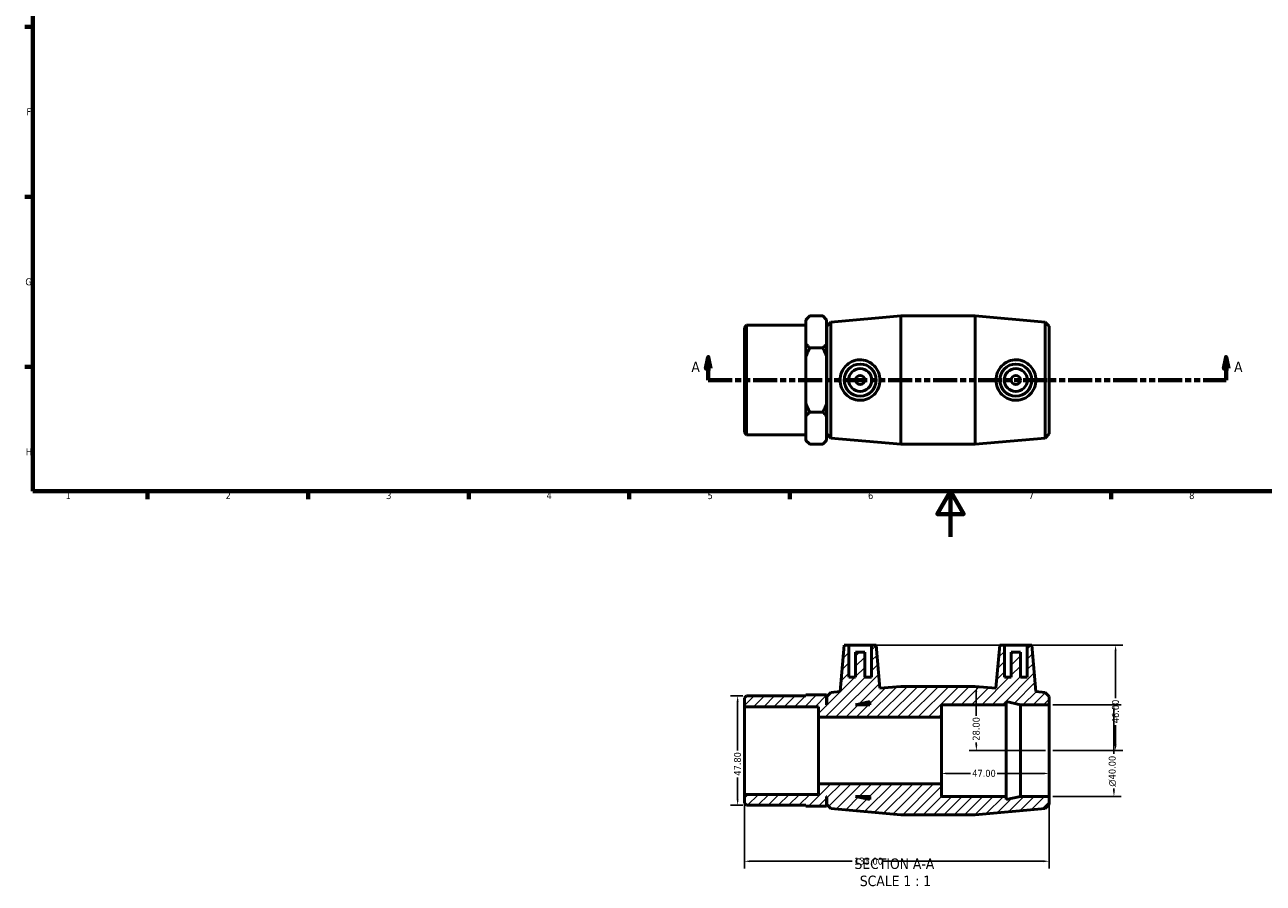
# Model space of a CAD drawing. Header units: millimetres. Extents: x 0 to 895, y -151 to 594.
# Tile 1 of 3: x 17 to 557, y -151 to 224. Entities that reach past the tile are written whole.
import ezdxf

# ---------------------------------------------------------------- set-up
doc = ezdxf.new("R2010")
doc.units = ezdxf.units.MM
doc.linetypes.add('DOUBLE_DASH_CHAIN', pattern=[1.2403, 0.6614, -0.0827, 0.1654, -0.0827, 0.1654, -0.0827])
for name, color, linetype, lineweight in [('Border (ANSI)', 7, 'Continuous', 70), ('Dimension (ANSI)', 7, 'Continuous', 25), ('Hatch (ANSI)', 7, 'Continuous', 18), ('Section Line (ANSI)', 7, 'DOUBLE_DASH_CHAIN', 70), ('Symbol (ANSI)', 7, 'Continuous', 25), ('Visible (ANSI)', 7, 'Continuous', 50)]:
    doc.layers.add(name, color=color, linetype=linetype, lineweight=lineweight)
doc.styles.add('Label Text (ANSI)', font='tahoma.ttf')
doc.styles.add('Note Text (ANSI)', font='tahoma.ttf')
doc.dimstyles.new('Default - mm (ANSI)', dxfattribs={"dimtxt": 3.048, "dimasz": 2.5, "dimexe": 3.175, "dimexo": 1.6002, "dimgap": 0.8, "dimtad": 0, "dimtoh": 1, "dimrnd": 1e-08, "dimzin": 4, "dimdsep": 46, "dimtxsty": 'Note Text (ANSI)', "dimcen": 0.09, "dimdle": 10, "dimclrd": 256, "dimclre": 256, "dimclrt": 256, "dimadec": 1, "dimazin": 1, "dimtfac": 1, "dimtofl": 0, "dimtmove": 0, "dimatfit": 3, "dimfxl": 1, "dimtolj": 1, "dimtzin": 4, "dimlwd": -1, "dimlwe": -1, "dimarcsym": 0})

# ---------------------------------------------------------------- blocks, each defined once
blk = doc.blocks.new('Borders Default Border')
at = {"layer": 'Border (ANSI)'}
for p, q in [((20, 222.75), (16.55, 222.75)), ((20, 148.5), (16.55, 148.5)), ((20, 74.25), (16.55, 74.25)), ((70.08, 20), (70.08, 16.55)), ((140.17, 20), (140.17, 16.55)), ((210.25, 20), (210.25, 16.55)), ((280.33, 20), (280.33, 16.55)), ((350.42, 20), (350.42, 16.55)), ((490.58, 20), (490.58, 16.55))]:
    blk.add_line(p, q, dxfattribs=at)
at = {"layer": 'Border (ANSI)', "flags": 128}
for points in [[(20, 20), (20, 574), (821, 574), (821, 20), (20, 20)], [(420.5, 0), (420.5, 20), (414.73, 10), (426.27, 10), (420.5, 20)]]:
    blk.add_lwpolyline(points, dxfattribs=at)
at = {"layer": 'Border (ANSI)', "color": 230, "true_color": 0xff0080, "char_height": 3.05, "attachment_point": 7, "style": 'Note Text (ANSI)'}
for s, insert in [('F', (17.29, 184.1)), ('G', (16.81, 109.79)), ('H', (16.97, 35.6)), ('1', (34.35, 16.55)), ('2', (104.2, 16.55)), ('3', (174.26, 16.49)), ('4', (244.23, 16.55)), ('5', (314.48, 16.49)), ('6', (384.49, 16.49)), ('7', (454.6, 16.55)), ('8', (524.63, 16.48))]:
    blk.add_mtext(s, dxfattribs=dict(at, insert=insert))
blk = doc.blocks.new('2dTransSection0')
at = {"layer": 'Section Line (ANSI)', "linetype": 'Continuous'}
for p, q in [((314.79, 78.49), (313.79, 73.49)), ((314.79, 73.49), (314.79, 78.49)), ((315.79, 73.49), (314.79, 78.49)), ((540.76, 78.49), (539.76, 73.49)), ((540.76, 73.49), (540.76, 78.49)), ((541.76, 73.49), (540.76, 78.49)), ((313.79, 73.49), (315.79, 73.49)), ((314.79, 68.49), (314.79, 73.49)), ((539.76, 73.49), (541.76, 73.49)), ((540.76, 68.49), (540.76, 73.49)), ((314.79, 68.49), (324.82, 68.49)), ((530.73, 68.49), (540.76, 68.49))]:
    blk.add_line(p, q, dxfattribs=at)
at = {"layer": 'Section Line (ANSI)', "linetype": 'DOUBLE_DASH_CHAIN', "ltscale": 15.827467}
blk.add_line((314.79, 68.49), (540.76, 68.49), dxfattribs=at)
at = {"layer": 'Section Line (ANSI)', "linetype": 'Continuous', "flags": 128}
for points in [[(315.79, 73.49), (314.79, 78.49), (313.79, 73.49), (315.79, 73.49)], [(541.76, 73.49), (540.76, 78.49), (539.76, 73.49), (541.76, 73.49)]]:
    blk.add_lwpolyline(points, dxfattribs=at)
at = {"layer": 'Section Line (ANSI)'}
for points in [[(315.79, 73.49), (314.79, 78.49), (313.79, 73.49), (315.79, 73.49)], [(541.76, 73.49), (540.76, 78.49), (539.76, 73.49), (541.76, 73.49)]]:
    blk.add_solid(points, dxfattribs=at)
at = {"layer": 'Section Line (ANSI)', "char_height": 4.57, "attachment_point": 7, "style": 'Label Text (ANSI)'}
for insert in [(307.43, 71.99), (544.23, 71.99)]:
    blk.add_mtext('A', dxfattribs=dict(at, insert=insert))
blk = doc.blocks.new('*D7')
at = {"layer": 'Defpoints', "color": 0, "transparency": 16777216}
for p in [(416.53, -93.23), (463.53, -93.23), (416.53, -103.23)]:
    blk.add_point(p, dxfattribs=at)
at = {"layer": 'Dimension (ANSI)', "transparency": 16777216}
for p, q in [((419.03, -103.23), (429.15, -103.23)), ((461.03, -103.23), (440.92, -103.23))]:
    blk.add_line(p, q, dxfattribs=at)
for points in [[(419.03, -102.82), (419.03, -103.65), (416.53, -103.23)], [(461.03, -102.82), (461.03, -103.65), (463.53, -103.23)]]:
    blk.add_solid(points, dxfattribs=at)
at = {"layer": 'Dimension (ANSI)', "color": 230, "true_color": 0xff0080, "transparency": 16777216, "insert": (429.95, -101.65), "char_height": 3.048, "attachment_point": 1, "style": 'Note Text (ANSI)'}
blk.add_mtext('\\A1;47.00', dxfattribs=at)
blk = doc.blocks.new('*D8')
at = {"layer": 'Defpoints', "color": 0, "transparency": 16777216}
for p in [(463.53, -73.23), (463.53, -113.23), (491.8, -113.23)]:
    blk.add_point(p, dxfattribs=at)
at = {"layer": 'Dimension (ANSI)', "transparency": 16777216}
for p, q in [((465.13, -73.23), (494.98, -73.23)), ((491.8, -75.73), (491.8, -94.64)), ((465.13, -113.23), (494.98, -113.23)), ((491.8, -110.73), (491.8, -109.79))]:
    blk.add_line(p, q, dxfattribs=at)
for points in [[(491.38, -75.73), (492.22, -75.73), (491.8, -73.23)], [(491.38, -110.73), (492.22, -110.73), (491.8, -113.23)]]:
    blk.add_solid(points, dxfattribs=at)
at = {"layer": 'Dimension (ANSI)', "color": 230, "true_color": 0xff0080, "transparency": 16777216, "insert": (489.51, -108.99), "char_height": 3.048, "attachment_point": 1, "rotation": 90, "style": 'Note Text (ANSI)'}
blk.add_mtext('\\A1;\\fAIGDT|b0|i0;\\H3.0480;\\ln\\fTahoma|b0|i0;\\H3.0480;40.00', dxfattribs=at)
blk = doc.blocks.new('*D9')
at = {"layer": 'Defpoints', "color": 0, "transparency": 16777216}
for p in [(331.49, -69.33), (327.61, -117.13), (331.49, -117.13)]:
    blk.add_point(p, dxfattribs=at)
at = {"layer": 'Dimension (ANSI)', "transparency": 16777216}
for p, q in [((329.89, -69.33), (324.43, -69.33)), ((327.61, -71.83), (327.61, -93.25)), ((327.61, -114.63), (327.61, -105.02)), ((329.89, -117.13), (324.43, -117.13))]:
    blk.add_line(p, q, dxfattribs=at)
for points in [[(327.19, -71.83), (328.02, -71.83), (327.61, -69.33)], [(327.19, -114.63), (328.02, -114.63), (327.61, -117.13)]]:
    blk.add_solid(points, dxfattribs=at)
at = {"layer": 'Dimension (ANSI)', "color": 230, "true_color": 0xff0080, "transparency": 16777216, "insert": (326.01, -104.22), "char_height": 3.048, "attachment_point": 1, "rotation": 90, "style": 'Note Text (ANSI)'}
blk.add_mtext('\\A1;47.80', dxfattribs=at)
blk = doc.blocks.new('*D10')
at = {"layer": 'Defpoints', "color": 0, "transparency": 16777216}
for p in [(330.53, -112.35), (463.53, -113.23), (463.53, -141.57)]:
    blk.add_point(p, dxfattribs=at)
at = {"layer": 'Dimension (ANSI)', "transparency": 16777216}
for p, q in [((330.53, -113.95), (330.53, -144.75)), ((463.53, -114.83), (463.53, -144.75)), ((333.03, -141.57), (377.64, -141.57)), ((461.03, -141.57), (391.32, -141.57))]:
    blk.add_line(p, q, dxfattribs=at)
for points in [[(333.03, -141.15), (333.03, -141.99), (330.53, -141.57)], [(461.03, -141.15), (461.03, -141.99), (463.53, -141.57)]]:
    blk.add_solid(points, dxfattribs=at)
at = {"layer": 'Dimension (ANSI)', "color": 230, "true_color": 0xff0080, "transparency": 16777216, "insert": (378.44, -139.98), "char_height": 3.048, "attachment_point": 1, "style": 'Note Text (ANSI)'}
blk.add_mtext('\\A1;133.00', dxfattribs=at)
blk = doc.blocks.new('*D11')
at = {"layer": 'Defpoints', "color": 0, "transparency": 16777216}
for p in [(386.08, -47.23), (463.53, -93.23), (492.52, -93.23)]:
    blk.add_point(p, dxfattribs=at)
at = {"layer": 'Dimension (ANSI)', "transparency": 16777216}
for p, q in [((387.68, -47.23), (495.69, -47.23)), ((492.52, -49.73), (492.52, -70.35)), ((492.52, -90.73), (492.52, -82.12)), ((465.13, -93.23), (495.69, -93.23))]:
    blk.add_line(p, q, dxfattribs=at)
for points in [[(492.1, -49.73), (492.93, -49.73), (492.52, -47.23)], [(492.1, -90.73), (492.93, -90.73), (492.52, -93.23)]]:
    blk.add_solid(points, dxfattribs=at)
at = {"layer": 'Dimension (ANSI)', "color": 230, "true_color": 0xff0080, "transparency": 16777216, "insert": (490.93, -81.32), "char_height": 3.048, "attachment_point": 1, "rotation": 90, "style": 'Note Text (ANSI)'}
blk.add_mtext('\\A1;46.00', dxfattribs=at)
blk = doc.blocks.new('*D12')
at = {"layer": 'Defpoints', "color": 0, "transparency": 16777216}
for p in [(431.2, -65.23), (431.76, -93.23), (463.53, -93.23)]:
    blk.add_point(p, dxfattribs=at)
at = {"layer": 'Dimension (ANSI)', "transparency": 16777216}
for p, q in [((431.76, -67.73), (431.76, -78.11)), ((431.76, -90.73), (431.76, -89.74)), ((461.93, -93.23), (428.59, -93.23))]:
    blk.add_line(p, q, dxfattribs=at)
for points in [[(431.35, -67.73), (432.18, -67.73), (431.76, -65.23)], [(431.35, -90.73), (432.18, -90.73), (431.76, -93.23)]]:
    blk.add_solid(points, dxfattribs=at)
at = {"layer": 'Dimension (ANSI)', "color": 230, "true_color": 0xff0080, "transparency": 16777216, "insert": (430.17, -88.94), "char_height": 3.048, "attachment_point": 1, "rotation": 90, "style": 'Note Text (ANSI)'}
blk.add_mtext('\\A1;28.00', dxfattribs=at)

msp = doc.modelspace()

# ---------------------------------------------------------------- hatches: boundary and pattern name
at = {"layer": 'Hatch (ANSI)'}
h = msp.add_hatch(dxfattribs=at)
h.set_pattern_fill('ANSI31', color=256, scale=25.4, style=0)
h.set_pattern_definition([(45, (0, 0), (-2.245064, 2.245064), [])])
h.paths.add_polyline_path([(416.531, -107.732), (362.931, -107.732), (362.931, -112.354), (330.531, -112.354), (330.531, -116.178), (331.487, -117.134), (357.431, -117.134), (357.431, -117.481), (366.431, -117.481), (366.431, -113.232), (366.531, -113.232), (366.531, -116.752), (368.205, -118.577), (398.865, -121.232), (431.198, -121.232), (461.857, -118.577), (463.531, -116.752), (463.531, -113.232), (450.998, -113.232), (444.731, -114.565), (444.731, -113.232), (416.531, -113.232)])
h.paths.add_polyline_path([(385.331, -114.565), (379.065, -113.232), (385.331, -113.232)], flags=0)
h.paths.add_polyline_path([(386.081, -47.232), (386.081, -61.232), (383.081, -61.232), (383.081, -50.232), (379.081, -50.232), (379.081, -61.232), (376.081, -61.232), (376.081, -47.232), (374.081, -47.232), (372.305, -67.532), (368.205, -67.888), (366.531, -69.712), (366.531, -73.232), (366.431, -73.232), (366.431, -68.984), (357.431, -68.984), (357.431, -69.331), (331.487, -69.331), (330.531, -70.287), (330.531, -74.111), (362.931, -74.111), (362.931, -78.732), (416.531, -78.732), (416.531, -73.232), (444.731, -73.232), (444.731, -71.9), (450.998, -73.232), (463.531, -73.232), (463.531, -69.712), (461.857, -67.888), (457.757, -67.532), (455.981, -47.232), (453.981, -47.232), (453.981, -61.232), (450.981, -61.232), (450.981, -50.232), (446.981, -50.232), (446.981, -61.232), (443.981, -61.232), (443.981, -47.232), (441.981, -47.232), (440.337, -66.024), (431.198, -65.232), (398.865, -65.232), (389.725, -66.024), (388.081, -47.232)])
h.paths.add_polyline_path([(379.065, -73.232), (385.331, -71.9), (385.331, -73.232)], flags=0)

# ---------------------------------------------------------------- linework, layer by layer
at = {"layer": 'Visible (ANSI)'}
for p, q in [((330.531, 91.432), (331.487, 92.388)), ((331.487, 92.388), (331.487, 44.585)), ((331.487, 92.388), (357.431, 92.388)), ((357.431, 94.807), (359.111, 96.487)), ((357.431, 94.604), (357.431, 94.807)), ((357.431, 84.37), (357.431, 94.604)), ((364.751, 96.487), (359.111, 96.487)), ((366.431, 94.807), (364.751, 96.487)), ((366.431, 94.807), (366.431, 94.604)), ((366.431, 94.604), (366.431, 84.37)), ((366.531, 92.007), (368.205, 93.832)), ((366.531, 44.967), (366.531, 92.007)), ((368.205, 93.832), (398.865, 96.487)), ((368.205, 93.832), (368.205, 43.142)), ((398.865, 40.487), (398.865, 96.487)), ((398.865, 96.487), (431.198, 96.487)), ((431.198, 40.487), (431.198, 96.487)), ((461.857, 93.832), (431.198, 96.487)), ((461.857, 43.142), (461.857, 93.832)), ((463.531, 92.007), (461.857, 93.832)), ((463.531, 92.007), (463.531, 44.967)), ((330.531, 45.541), (330.531, 91.432)), ((366.431, 88.487), (366.531, 88.487)), ((357.431, 78.721), (357.431, 84.37)), ((364.751, 82.487), (359.111, 82.487)), ((366.431, 84.37), (366.431, 78.721)), ((357.431, 58.253), (357.431, 78.721)), ((366.431, 78.721), (366.431, 58.253)), ((357.431, 52.604), (357.431, 58.253)), ((364.751, 54.487), (359.111, 54.487)), ((366.431, 58.253), (366.431, 52.604)), ((357.431, 42.37), (357.431, 52.604)), ((366.431, 52.604), (366.431, 42.37)), ((330.531, 45.541), (331.487, 44.585)), ((331.487, 44.585), (357.431, 44.585)), ((366.431, 48.487), (366.531, 48.487)), ((366.531, 44.967), (368.205, 43.142)), ((463.531, 44.967), (461.857, 43.142)), ((357.431, 42.167), (357.431, 42.37)), ((357.431, 42.167), (359.111, 40.487)), ((359.111, 40.487), (364.751, 40.487)), ((366.431, 42.167), (364.751, 40.487)), ((366.431, 42.37), (366.431, 42.167)), ((368.205, 43.142), (398.865, 40.487)), ((398.865, 40.487), (431.198, 40.487)), ((461.857, 43.142), (431.198, 40.487)), ((374.081, -47.232), (372.305, -67.532)), ((376.081, -47.232), (374.081, -47.232)), ((376.081, -61.232), (376.081, -47.232)), ((376.081, -47.232), (386.081, -47.232)), ((386.081, -47.232), (386.081, -61.232)), ((388.081, -47.232), (386.081, -47.232)), ((389.725, -66.024), (388.081, -47.232)), ((441.981, -47.232), (440.337, -66.024)), ((443.981, -47.232), (441.981, -47.232)), ((443.981, -61.232), (443.981, -47.232)), ((443.981, -47.232), (453.981, -47.232)), ((455.981, -47.232), (453.981, -47.232)), ((453.981, -47.232), (453.981, -61.232)), ((457.757, -67.532), (455.981, -47.232)), ((383.081, -50.232), (379.081, -50.232)), ((379.081, -50.232), (379.081, -61.232)), ((383.081, -61.232), (383.081, -50.232)), ((450.981, -50.232), (446.981, -50.232)), ((446.981, -50.232), (446.981, -61.232)), ((450.981, -61.232), (450.981, -50.232)), ((379.081, -61.232), (376.081, -61.232)), ((386.081, -61.232), (383.081, -61.232)), ((446.981, -61.232), (443.981, -61.232)), ((453.981, -61.232), (450.981, -61.232)), ((331.487, -69.331), (330.531, -70.287)), ((357.431, -69.331), (331.487, -69.331)), ((366.431, -68.984), (357.431, -68.984)), ((357.431, -68.984), (357.431, -69.331)), ((366.431, -73.232), (366.431, -68.984)), ((368.205, -67.888), (366.531, -69.712)), ((366.531, -69.712), (366.531, -73.232)), ((372.305, -67.532), (368.205, -67.888)), ((398.865, -65.232), (389.725, -66.024)), ((431.198, -65.232), (398.865, -65.232)), ((440.337, -66.024), (431.198, -65.232)), ((461.857, -67.888), (457.757, -67.532)), ((463.531, -69.712), (461.857, -67.888)), ((463.531, -73.232), (463.531, -69.712)), ((330.531, -70.287), (330.531, -74.111)), ((330.531, -74.111), (362.931, -74.111)), ((330.531, -112.354), (330.531, -74.111)), ((362.931, -74.111), (362.931, -78.732)), ((366.531, -73.232), (366.431, -73.232)), ((379.065, -73.232), (385.331, -71.9)), ((385.331, -73.232), (379.065, -73.232)), ((385.331, -71.9), (385.331, -73.232)), ((416.531, -78.732), (416.531, -73.232)), ((416.531, -73.232), (444.731, -73.232)), ((444.731, -73.232), (444.731, -71.9)), ((444.731, -71.9), (450.998, -73.232)), ((444.731, -113.232), (444.731, -73.232)), ((450.998, -73.232), (463.531, -73.232)), ((450.998, -113.232), (450.998, -73.232)), ((463.531, -113.232), (463.531, -73.232)), ((362.931, -78.732), (416.531, -78.732)), ((362.931, -107.732), (362.931, -78.732)), ((416.531, -107.732), (416.531, -78.732)), ((416.531, -107.732), (362.931, -107.732)), ((362.931, -107.732), (362.931, -112.354)), ((416.531, -113.232), (416.531, -107.732)), ((362.931, -112.354), (330.531, -112.354)), ((330.531, -112.354), (330.531, -116.178)), ((366.431, -117.481), (366.431, -113.232)), ((366.431, -113.232), (366.531, -113.232)), ((366.531, -113.232), (366.531, -116.752)), ((385.331, -114.565), (379.065, -113.232)), ((379.065, -113.232), (385.331, -113.232)), ((385.331, -113.232), (385.331, -114.565)), ((444.731, -113.232), (416.531, -113.232)), ((450.998, -113.232), (444.731, -114.565)), ((444.731, -114.565), (444.731, -113.232)), ((463.531, -113.232), (450.998, -113.232)), ((463.531, -116.752), (463.531, -113.232)), ((330.531, -116.178), (331.487, -117.134)), ((331.487, -117.134), (357.431, -117.134)), ((357.431, -117.134), (357.431, -117.481)), ((357.431, -117.481), (366.431, -117.481)), ((366.531, -116.752), (368.205, -118.577)), ((368.205, -118.577), (398.865, -121.232)), ((431.198, -121.232), (461.857, -118.577)), ((461.857, -118.577), (463.531, -116.752)), ((398.865, -121.232), (431.198, -121.232))]:
    msp.add_line(p, q, dxfattribs=at)
for centre, radius in [((381.081, 68.487), 7), ((381.081, 68.487), 5), ((381.081, 68.487), 2), ((448.981, 68.487), 7), ((448.981, 68.487), 5), ((448.981, 68.487), 2)]:
    msp.add_circle(centre, radius, dxfattribs=at)
for points in [[(357.431, 94.604), (358.141, 95.516), (359.111, 96.487)], [(364.751, 96.487), (365.722, 95.516), (366.431, 94.604)], [(359.111, 82.487), (358.141, 83.457), (357.431, 84.37)], [(357.431, 78.721), (358.141, 80.546), (359.111, 82.487)], [(366.431, 84.37), (365.722, 83.457), (364.751, 82.487)], [(364.751, 82.487), (365.722, 80.546), (366.431, 78.721)], [(359.111, 54.487), (358.141, 56.428), (357.431, 58.253)], [(357.431, 52.604), (358.141, 53.516), (359.111, 54.487)], [(366.431, 58.253), (365.722, 56.428), (364.751, 54.487)], [(364.751, 54.487), (365.722, 53.516), (366.431, 52.604)], [(359.111, 40.487), (358.141, 41.457), (357.431, 42.37)], [(366.431, 42.37), (365.722, 41.457), (364.751, 40.487)]]:
    msp.add_rational_spline(points, [1, 1.00241153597, 1], degree=2, dxfattribs=at)
for points, knots in [([(380.762, 59.648), (379.685, 59.679), (378.54, 59.928), (376.451, 60.865), (375.505, 61.552), (374.016, 63.112), (373.371, 64.094), (372.515, 66.236), (372.305, 67.398), (372.305, 69.576), (372.515, 70.738), (373.371, 72.88), (374.016, 73.862), (375.505, 75.421), (376.451, 76.108), (378.54, 77.045), (379.685, 77.295), (381.912, 77.359), (383.125, 77.15), (385.343, 76.253), (386.348, 75.566), (387.917, 73.99), (388.594, 72.999), (389.499, 70.813), (389.725, 69.616), (389.725, 67.358), (389.499, 66.161), (388.594, 63.975), (387.917, 62.984), (386.348, 61.408), (385.343, 60.721), (383.125, 59.824), (381.912, 59.614), (380.762, 59.648)], [0, 0, 0, 0, 0.3244837, 0.3244837, 0.6489675, 0.6489675, 0.9757289, 0.9757289, 1.3024904, 1.3024904, 1.6292519, 1.6292519, 1.9560133, 1.9560133, 2.2804971, 2.2804971, 2.6049808, 2.6049808, 2.9511389, 2.9511389, 3.2972969, 3.2972969, 3.6360886, 3.6360886, 3.9748802, 3.9748802, 4.3136718, 4.3136718, 4.6524635, 4.6524635, 4.9986216, 4.9986216, 5.3447796, 5.3447796, 5.3447796, 5.3447796]), ([(449.3, 59.648), (448.151, 59.614), (446.937, 59.824), (444.72, 60.721), (443.714, 61.408), (442.146, 62.984), (441.468, 63.975), (440.564, 66.161), (440.337, 67.358), (440.337, 69.616), (440.564, 70.813), (441.468, 72.999), (442.146, 73.99), (443.714, 75.566), (444.72, 76.253), (446.937, 77.15), (448.151, 77.359), (450.378, 77.295), (451.522, 77.045), (453.611, 76.108), (454.557, 75.421), (456.047, 73.862), (456.692, 72.88), (457.547, 70.738), (457.757, 69.576), (457.757, 67.398), (457.547, 66.236), (456.692, 64.094), (456.047, 63.112), (454.557, 61.552), (453.611, 60.865), (451.522, 59.928), (450.378, 59.679), (449.3, 59.648)], [0, 0, 0, 0, 0.3461581, 0.3461581, 0.6923161, 0.6923161, 1.0311078, 1.0311078, 1.3698994, 1.3698994, 1.7086911, 1.7086911, 2.0474827, 2.0474827, 2.3936408, 2.3936408, 2.7397988, 2.7397988, 3.0642826, 3.0642826, 3.3887663, 3.3887663, 3.7155278, 3.7155278, 4.0422892, 4.0422892, 4.3690507, 4.3690507, 4.6958122, 4.6958122, 5.0202959, 5.0202959, 5.3447796, 5.3447796, 5.3447796, 5.3447796])]:
    msp.add_open_spline(points, degree=3, knots=knots, dxfattribs=at)

# ---------------------------------------------------------------- block references
msp.add_blockref('Borders Default Border', (0, 0))
at = {"layer": 'Section Line (ANSI)'}
msp.add_blockref('2dTransSection0', (0, 0), dxfattribs=at)

# ---------------------------------------------------------------- texts
at = {"layer": 'Symbol (ANSI)', "char_height": 4.572, "attachment_point": 7, "style": 'Label Text (ANSI)'}
for s, insert in [('SECTION A-A', (378.607, -144.997)), ('SCALE 1 : 1', (380.926, -152.51))]:
    msp.add_mtext(s, dxfattribs=dict(at, insert=insert))

# ---------------------------------------------------------------- dimensions: what is measured, and where the dimension line sits
at = {"layer": 'Dimension (ANSI)'}
for base, p1, p2, angle, override, picture, middle in [((492.517, -93.232), (386.081, -47.232), (463.531, -93.232), 90, {"dimtoh": 0, "dimdec": 2, "dimtp": 0, "dimtm": 0, "dimtdec": 2, "dimatfit": 1}, '*D11', (492.517, -76.232)), ((327.607, -117.134), (331.487, -69.331), (331.487, -117.134), 90, {"dimtoh": 0, "dimdec": 2, "dimtp": 0, "dimtm": 0, "dimtdec": 2, "dimatfit": 1}, '*D9', (327.607, -99.138)), ((431.763, -93.232), (431.198, -65.232), (463.531, -93.232), 90, {"dimtoh": 0, "dimdec": 2, "dimse1": 1, "dimtp": 0, "dimtm": 0, "dimtdec": 2, "dimatfit": 1}, '*D12', (431.763, -83.923)), ((416.531, -103.232), (463.531, -93.232), (416.531, -93.232), 180, {"dimtoh": 0, "dimdec": 2, "dimse1": 1, "dimse2": 1, "dimtp": 0, "dimtm": 0, "dimtdec": 2, "dimatfit": 1}, '*D7', (435.031, -103.232)), ((463.531, -141.57), (330.531, -112.354), (463.531, -113.232), 180, {"dimtoh": 0, "dimdec": 2, "dimtp": 0, "dimtm": 0, "dimtdec": 2, "dimatfit": 1}, '*D10', (384.484, -141.57))]:
    dim = msp.add_linear_dim(base=base, p1=p1, p2=p2, angle=angle, dimstyle='Default - mm (ANSI)', override=override, dxfattribs=at)
    dim.commit()
    dim.dimension.update_dxf_attribs({"geometry": picture, "text_midpoint": middle, "dimtype": 160})
dim = msp.add_linear_dim(base=(491.801, -113.232), p1=(463.531, -73.232), p2=(463.531, -113.232), angle=90, text='\\fAIGDT|b0|i0;\\H3.0480;\\ln\\fTahoma|b0|i0;\\H3.0480;<>', dimstyle='Default - mm (ANSI)', override={"dimtoh": 0, "dimdec": 2, "dimtp": 0, "dimtm": 0, "dimtdec": 2, "dimatfit": 1}, dxfattribs=at)
dim.commit()
dim.dimension.update_dxf_attribs({"geometry": '*D8', "text_midpoint": (491.801, -102.215), "dimtype": 160})

doc.saveas('drawing.dxf')
